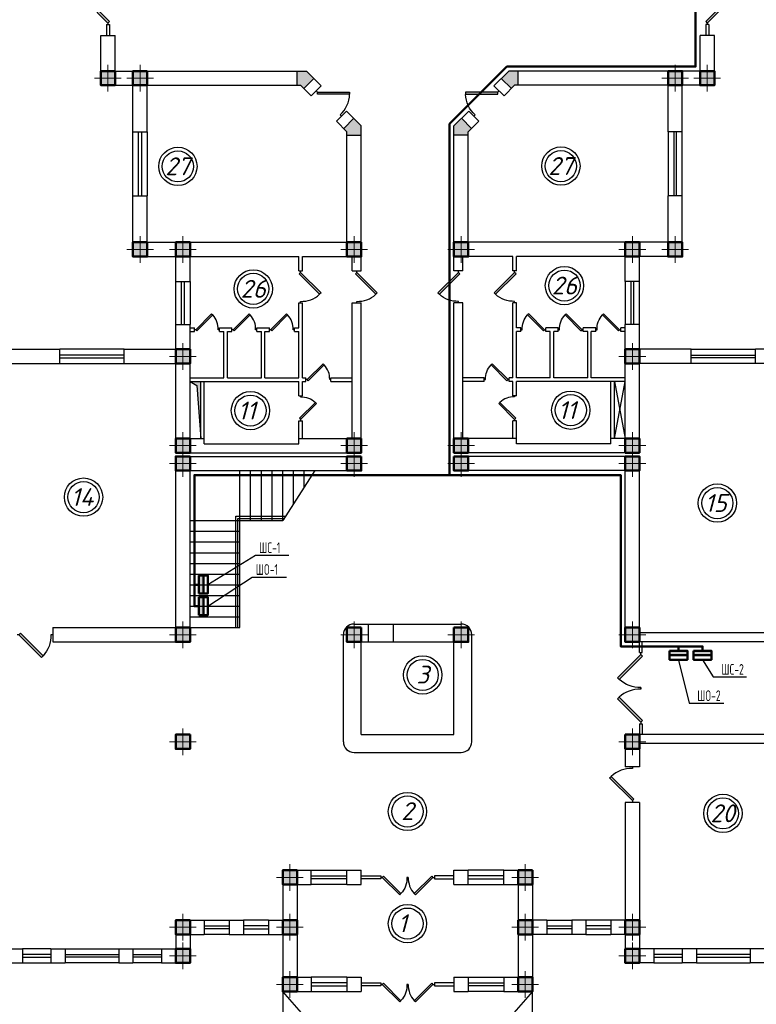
# Model space of a CAD drawing. Header units: millimetres. Extents: x 473009 to 2502882, y 456217 to 1153743.
# Tile 34 of 124: x 1328576 to 1349226, y 473270 to 500867. Entities that reach past the tile are written whole.
import ezdxf
from ezdxf import colors
from ezdxf.entities.mleader import LeaderData, LeaderLine
from ezdxf.math import Vec2, Vec3

# ---------------------------------------------------------------- set-up
doc = ezdxf.new("R2010")
doc.units = ezdxf.units.MM
doc.layers.add('kolonn', color=7, linetype='Continuous')
doc.layers.add('ТС ГММ', color=7, linetype='Continuous')
doc.layers.add('ЭО', color=2, linetype='Continuous', lineweight=40)
doc.styles.add('SPDS', font='spds.shx', dxfattribs={"width": 0.8, "height": 250})
doc.styles.add('SPDS1', font='spds.shx', dxfattribs={"width": 0.8})
doc.styles.get("Standard").update_dxf_attribs({"font": 'isocpeui.ttf'})

# ---------------------------------------------------------------- blocks, each defined once
blk = doc.blocks.new('jfgjhsdf')
blk.add_hatch(color=1).paths.add_polyline_path([(-593, 731), (-637, 687), (0, 50), (44, 94)])
at = {"color": 1}
for p, q in [((0, 1000), (0, 950)), ((0, 50), (0, 0))]:
    blk.add_line(p, q, dxfattribs=at)
blk.add_lwpolyline([(0, 50), (-637, 687), (-593, 731), (44, 94), (0, 50)], dxfattribs=at)
blk.add_arc((-33, 130), 821, 87.662, 132.9147, dxfattribs=at)
blk = doc.blocks.new('ghsdd')
at = {"ltscale": 50}
h = blk.add_hatch(color=256, dxfattribs=at)
h.paths.add_polyline_path([(0, 200), (-200, 200), (-200, 0), (0, 0)])
h.paths.add_polyline_path([(200, 0), (200, 200), (0, 200), (0, 0)])
h.paths.add_polyline_path([(0, 0), (-200, 0), (-200, -200), (0, -200)])
h.paths.add_polyline_path([(0, 0), (0, -200), (200, -200), (200, 0)])
at = {"lineweight": 0}
for p, q in [((0, -374), (0, 374)), ((-374, 0), (374, 0))]:
    blk.add_line(p, q, dxfattribs=at)
at = {"lineweight": 50, "ltscale": 50}
blk.add_lwpolyline([(200, 200), (200, -200), (-200, -200), (-200, 200), (200, 200)], dxfattribs=at)
blk = doc.blocks.new('_None')

msp = doc.modelspace()

# ---------------------------------------------------------------- hatches: boundary and pattern name
msp.add_hatch(color=256).paths.add_polyline_path([(1333650.8, 490728.2), (1333350.8, 490728.2), (1333543.3, 490618.6), (1333650.8, 489128.2)])
at = {"lineweight": 50}
h = msp.add_hatch(color=1, dxfattribs=at)
h.dxf.hatch_style = 1
h.paths.add_polyline_path([(1333725.8, 484788.1), (1333600.8, 484788.1), (1333600.8, 485146.6), (1333725.8, 485146.6)])
h.paths.add_polyline_path([(1333725.8, 485146.6), (1333600.8, 485146.6), (1333600.8, 485288.1), (1333725.8, 485288.1)])
h = msp.add_hatch(color=1, dxfattribs=at)
h.dxf.hatch_style = 1
h.paths.add_polyline_path([(1333725.8, 484178.2), (1333600.8, 484178.2), (1333600.8, 484536.7), (1333725.8, 484536.7)])
h.paths.add_polyline_path([(1333725.8, 484536.7), (1333600.8, 484536.7), (1333600.8, 484678.2), (1333725.8, 484678.2)])
h = msp.add_hatch(color=1, dxfattribs=at)
h.dxf.hatch_style = 1
h.paths.add_polyline_path([(1346795.5, 483053.2), (1346795.5, 483178.2), (1347154, 483178.2), (1347154, 483053.2)])
h.paths.add_polyline_path([(1347154, 483053.2), (1347154, 483178.2), (1347295.5, 483178.2), (1347295.5, 483053.2)])
h = msp.add_hatch(color=1, dxfattribs=at)
h.dxf.hatch_style = 1
h.paths.add_polyline_path([(1347468.6, 483053.2), (1347468.6, 483178.2), (1347827.1, 483178.2), (1347827.1, 483053.2)])
h.paths.add_polyline_path([(1347827.1, 483053.2), (1347827.1, 483178.2), (1347968.6, 483178.2), (1347968.6, 483053.2)])
at = {"layer": 'kolonn'}
h = msp.add_hatch(color=256, dxfattribs=at)
h.paths.add_polyline_path([(1337750.8, 505628.2), (1337750.8, 505528.2), (1337659.3, 505436.8), (1337942.2, 505153.9), (1338150.8, 505362.5), (1338150.8, 505628.2)])
h.paths.add_polyline_path([(1340959.3, 505153.9), (1341242.2, 505436.8), (1341150.8, 505528.2), (1341150.8, 505628.2), (1340750.8, 505628.2), (1340750.8, 505362.5)])
h.paths.add_polyline_path([(1342550.8, 504228.2), (1342450.8, 504228.2), (1342359.3, 504319.6), (1342076.5, 504036.8), (1342285.1, 503828.2), (1342550.8, 503828.2)])
h.paths.add_polyline_path([(1342550.8, 499428.2), (1342285.1, 499428.2), (1342076.5, 499219.6), (1342359.3, 498936.8), (1342450.8, 499028.2), (1342550.8, 499028.2)])
h.paths.add_polyline_path([(1341150.8, 497628.2), (1341150.8, 497728.2), (1341242.2, 497819.6), (1340959.3, 498102.5), (1340750.8, 497893.9), (1340750.8, 497628.2)])
h.paths.add_polyline_path([(1337659.3, 497819.6), (1337750.8, 497728.2), (1337750.8, 497628.2), (1338150.8, 497628.2), (1338150.8, 497893.9), (1337942.2, 498102.5)])
h.paths.add_polyline_path([(1336350.8, 499028.2), (1336450.8, 499028.2), (1336542.2, 498936.8), (1336825, 499219.6), (1336616.4, 499428.2), (1336350.8, 499428.2)])
h.paths.add_polyline_path([(1336542.2, 504319.6), (1336450.8, 504228.2), (1336350.8, 504228.2), (1336350.8, 503828.2), (1336616.4, 503828.2), (1336825, 504036.8)])

# ---------------------------------------------------------------- linework, layer by layer
at = {"color": 1}
for p, q in [((1331010.8, 500728.2), (1331010.8, 500428.2)), ((1331010.8, 500728.2), (1331090.8, 500728.2)), ((1331090.8, 500728.2), (1331090.8, 500428.2)), ((1347810.8, 500728.2), (1347810.8, 500428.2)), ((1347890.8, 500728.2), (1347810.8, 500728.2)), ((1347890.8, 500728.2), (1347890.8, 500428.2)), ((1331750.8, 495928.2), (1331750.8, 497728.2)), ((1331910.8, 495928.2), (1331910.8, 497728.2)), ((1331990.8, 497728.2), (1331990.8, 495928.2)), ((1332150.8, 497728.2), (1332150.8, 495928.2)), ((1346750.8, 497728.2), (1346750.8, 495928.2)), ((1346910.8, 497728.2), (1346910.8, 495928.2)), ((1346990.8, 495928.2), (1346990.8, 497728.2)), ((1347150.8, 495928.2), (1347150.8, 497728.2)), ((1332950.8, 492328.2), (1332950.8, 493528.2)), ((1333110.8, 492328.2), (1333110.8, 493528.2)), ((1333190.8, 493528.2), (1333190.8, 492328.2)), ((1333350.8, 493528.2), (1333350.8, 492328.2)), ((1345550.8, 493528.2), (1345550.8, 492328.2)), ((1345710.8, 493528.2), (1345710.8, 492328.2)), ((1345790.8, 492328.2), (1345790.8, 493528.2)), ((1345950.8, 492328.2), (1345950.8, 493528.2)), ((1331500.8, 491628.2), (1329700.8, 491628.2)), ((1347400.8, 491628.2), (1349200.8, 491628.2)), ((1331500.8, 491468.2), (1329700.8, 491468.2)), ((1329700.8, 491388.2), (1331500.8, 491388.2)), ((1347400.8, 491468.2), (1349200.8, 491468.2)), ((1349200.8, 491388.2), (1347400.8, 491388.2)), ((1329700.8, 491228.2), (1331500.8, 491228.2)), ((1349200.8, 491228.2), (1347400.8, 491228.2)), ((1334630.8, 483828.2), (1334630.8, 486948.2)), ((1334630.8, 486948.2), (1336027.9, 486948.2)), ((1334690.8, 483828.2), (1334690.8, 486888.2)), ((1334690.8, 486888.2), (1335989.3, 486888.2)), ((1345950.8, 483128.2), (1345950.8, 483428.2)), ((1346030.8, 483128.2), (1346030.8, 483428.2)), ((1345950.8, 483128.2), (1346030.8, 483128.2)), ((1345950.8, 481128.2), (1345950.8, 480828.2)), ((1345950.8, 481128.2), (1346030.8, 481128.2)), ((1346030.8, 481128.2), (1346030.8, 480828.2)), ((1336750.8, 477028.2), (1337750.8, 477028.2)), ((1342150.8, 477028.2), (1341150.8, 477028.2)), ((1336750.8, 476868.2), (1337750.8, 476868.2)), ((1337750.8, 476788.2), (1336750.8, 476788.2)), ((1337750.8, 476628.2), (1336750.8, 476628.2)), ((1338150.8, 476868.2), (1338700.8, 476868.2)), ((1338700.8, 476788.2), (1338150.8, 476788.2)), ((1338700.8, 476868.2), (1338700.8, 476788.2)), ((1340750.8, 476868.2), (1340200.8, 476868.2)), ((1340200.8, 476868.2), (1340200.8, 476788.2)), ((1340200.8, 476788.2), (1340750.8, 476788.2)), ((1342150.8, 476868.2), (1341150.8, 476868.2)), ((1341150.8, 476788.2), (1342150.8, 476788.2)), ((1341150.8, 476628.2), (1342150.8, 476628.2)), ((1333750.8, 475628.2), (1334450.8, 475628.2)), ((1335550.8, 475628.2), (1334850.8, 475628.2)), ((1343350.8, 475628.2), (1344050.8, 475628.2)), ((1345150.8, 475628.2), (1344450.8, 475628.2)), ((1333750.8, 475468.2), (1334450.8, 475468.2)), ((1334450.8, 475388.2), (1333750.8, 475388.2)), ((1334450.8, 475228.2), (1333750.8, 475228.2)), ((1335550.8, 475468.2), (1334850.8, 475468.2)), ((1334850.8, 475388.2), (1335550.8, 475388.2)), ((1334850.8, 475228.2), (1335550.8, 475228.2)), ((1343350.8, 475468.2), (1344050.8, 475468.2)), ((1344050.8, 475388.2), (1343350.8, 475388.2)), ((1344050.8, 475228.2), (1343350.8, 475228.2)), ((1345150.8, 475468.2), (1344450.8, 475468.2)), ((1344450.8, 475388.2), (1345150.8, 475388.2)), ((1344450.8, 475228.2), (1345150.8, 475228.2)), ((1329450.8, 474828.2), (1328650.8, 474828.2)), ((1329850.8, 474828.2), (1331350.8, 474828.2)), ((1331750.8, 474828.2), (1332550.8, 474828.2)), ((1347150.8, 474828.2), (1346350.8, 474828.2)), ((1349050.8, 474828.2), (1347550.8, 474828.2)), ((1329450.8, 474668.2), (1328650.8, 474668.2)), ((1328650.8, 474588.2), (1329450.8, 474588.2)), ((1328650.8, 474428.2), (1329450.8, 474428.2)), ((1329850.8, 474668.2), (1331350.8, 474668.2)), ((1331350.8, 474588.2), (1329850.8, 474588.2)), ((1331350.8, 474428.2), (1329850.8, 474428.2)), ((1331750.8, 474668.2), (1332550.8, 474668.2)), ((1332550.8, 474588.2), (1331750.8, 474588.2)), ((1332550.8, 474428.2), (1331750.8, 474428.2)), ((1347150.8, 474668.2), (1346350.8, 474668.2)), ((1346350.8, 474588.2), (1347150.8, 474588.2)), ((1346350.8, 474428.2), (1347150.8, 474428.2)), ((1349050.8, 474668.2), (1347550.8, 474668.2)), ((1347550.8, 474588.2), (1349050.8, 474588.2)), ((1347550.8, 474428.2), (1349050.8, 474428.2)), ((1337750.8, 474028.2), (1336750.8, 474028.2)), ((1337750.8, 473868.2), (1336750.8, 473868.2)), ((1338150.8, 473868.2), (1338700.8, 473868.2)), ((1338700.8, 473868.2), (1338700.8, 473788.2)), ((1340750.8, 473868.2), (1340200.8, 473868.2)), ((1340200.8, 473868.2), (1340200.8, 473788.2)), ((1341150.8, 474028.2), (1342150.8, 474028.2)), ((1341150.8, 473868.2), (1342150.8, 473868.2)), ((1336750.8, 473788.2), (1337750.8, 473788.2)), ((1336750.8, 473628.2), (1337750.8, 473628.2)), ((1338700.8, 473788.2), (1338150.8, 473788.2)), ((1340200.8, 473788.2), (1340750.8, 473788.2)), ((1342150.8, 473788.2), (1341150.8, 473788.2)), ((1342150.8, 473628.2), (1341150.8, 473628.2))]:
    msp.add_line(p, q, dxfattribs=at)
at = {"lineweight": 30}
for p, q in [((1330850.8, 499028.2), (1330850.8, 500428.2)), ((1330850.8, 500428.2), (1331250.8, 500428.2)), ((1331250.8, 499428.2), (1331250.8, 500428.2)), ((1348050.8, 500428.2), (1347650.8, 500428.2)), ((1347650.8, 499428.2), (1347650.8, 500428.2)), ((1348050.8, 499028.2), (1348050.8, 500428.2)), ((1331250.8, 499428.2), (1336616.4, 499428.2)), ((1336350.8, 499028.2), (1336350.8, 499428.2)), ((1336616.4, 499428.2), (1337030, 499014.6)), ((1342285.1, 499428.2), (1341871.5, 499014.6)), ((1347650.8, 499428.2), (1342285.1, 499428.2)), ((1342550.8, 499028.2), (1342550.8, 499428.2)), ((1330850.8, 499028.2), (1331750.8, 499028.2)), ((1331750.8, 497728.2), (1331750.8, 499028.2)), ((1332150.8, 497728.2), (1332150.8, 499028.2)), ((1332150.8, 499028.2), (1336450.8, 499028.2)), ((1336450.8, 499028.2), (1336747.2, 498731.7)), ((1336542.2, 498936.8), (1336825, 499219.6)), ((1336747.2, 498731.7), (1337030, 499014.6)), ((1342154.3, 498731.7), (1341871.5, 499014.6)), ((1342359.3, 498936.8), (1342076.5, 499219.6)), ((1342450.8, 499028.2), (1342154.3, 498731.7)), ((1346750.8, 499028.2), (1342450.8, 499028.2)), ((1346750.8, 497728.2), (1346750.8, 499028.2)), ((1347150.8, 497728.2), (1347150.8, 499028.2)), ((1348050.8, 499028.2), (1347150.8, 499028.2)), ((1337454.3, 498024.6), (1337737.2, 498307.5)), ((1337737.2, 498307.5), (1338150.8, 497893.9)), ((1341164.4, 498307.5), (1340750.8, 497893.9)), ((1341447.2, 498024.6), (1341164.4, 498307.5)), ((1337454.3, 498024.6), (1337750.8, 497728.2)), ((1337659.3, 497819.6), (1337942.2, 498102.5)), ((1338150.8, 493828.2), (1338150.8, 497893.9)), ((1340750.8, 493828.2), (1340750.8, 497893.9)), ((1341242.2, 497819.6), (1340959.3, 498102.5)), ((1341447.2, 498024.6), (1341150.8, 497728.2)), ((1331750.8, 497728.2), (1332150.8, 497728.2)), ((1337750.8, 494628.2), (1337750.8, 497728.2)), ((1337750.8, 497628.2), (1338150.8, 497628.2)), ((1341150.8, 497628.2), (1340750.8, 497628.2)), ((1341150.8, 494628.2), (1341150.8, 497728.2)), ((1347150.8, 497728.2), (1346750.8, 497728.2)), ((1331750.8, 494228.2), (1331750.8, 495928.2)), ((1331750.8, 495928.2), (1332150.8, 495928.2)), ((1332150.8, 494628.2), (1332150.8, 495928.2)), ((1347150.8, 495928.2), (1346750.8, 495928.2)), ((1346750.8, 494628.2), (1346750.8, 495928.2)), ((1347150.8, 494228.2), (1347150.8, 495928.2)), ((1332150.8, 494628.2), (1337750.8, 494628.2)), ((1346750.8, 494628.2), (1341150.8, 494628.2)), ((1331750.8, 494228.2), (1332950.8, 494228.2)), ((1332950.8, 493528.2), (1332950.8, 494228.2)), ((1333350.8, 493528.2), (1333350.8, 494228.2)), ((1333350.8, 494228.2), (1336400.8, 494228.2)), ((1336400.8, 493828.2), (1336400.8, 494228.2)), ((1336500.8, 493828.2), (1336500.8, 494228.2)), ((1336500.8, 494228.2), (1337900.8, 494228.2)), ((1337900.8, 493828.2), (1337900.8, 494228.2)), ((1342400.8, 494228.2), (1341000.8, 494228.2)), ((1341000.8, 493828.2), (1341000.8, 494228.2)), ((1342400.8, 493828.2), (1342400.8, 494228.2)), ((1345550.8, 494228.2), (1342500.8, 494228.2)), ((1342500.8, 493828.2), (1342500.8, 494228.2)), ((1345550.8, 493528.2), (1345550.8, 494228.2)), ((1347150.8, 494228.2), (1345950.8, 494228.2)), ((1345950.8, 493528.2), (1345950.8, 494228.2)), ((1336400.8, 493828.2), (1336500.8, 493828.2)), ((1337900.8, 493828.2), (1338150.8, 493828.2)), ((1341000.8, 493828.2), (1340750.8, 493828.2)), ((1342500.8, 493828.2), (1342400.8, 493828.2)), ((1332950.8, 493528.2), (1333350.8, 493528.2)), ((1345950.8, 493528.2), (1345550.8, 493528.2)), ((1336400.8, 492928.2), (1336500.8, 492928.2)), ((1336400.8, 492228.2), (1336400.8, 492928.2)), ((1336500.8, 490828.2), (1336500.8, 492928.2)), ((1337900.8, 489128.2), (1337900.8, 492928.2)), ((1337900.8, 492928.2), (1338150.8, 492928.2)), ((1338150.8, 488728.2), (1338150.8, 492928.2)), ((1341000.8, 492928.2), (1340750.8, 492928.2)), ((1340750.8, 488728.2), (1340750.8, 492928.2)), ((1341000.8, 489128.2), (1341000.8, 492928.2)), ((1342400.8, 490828.2), (1342400.8, 492928.2)), ((1342500.8, 492928.2), (1342400.8, 492928.2)), ((1342500.8, 492228.2), (1342500.8, 492928.2)), ((1332950.8, 491628.2), (1332950.8, 492328.2)), ((1332950.8, 492328.2), (1333350.8, 492328.2)), ((1333350.8, 489128.2), (1333350.8, 492328.2)), ((1333350.8, 492228.2), (1333475.8, 492228.2)), ((1333350.8, 492128.2), (1333475.8, 492128.2)), ((1333475.8, 492128.2), (1333475.8, 492228.2)), ((1334175.8, 492128.2), (1334175.8, 492228.2)), ((1334175.8, 492228.2), (1334525.8, 492228.2)), ((1334175.8, 492128.2), (1334300.8, 492128.2)), ((1334300.8, 490828.2), (1334300.8, 492128.2)), ((1334400.8, 490828.2), (1334400.8, 492128.2)), ((1334400.8, 492128.2), (1334525.8, 492128.2)), ((1334525.8, 492128.2), (1334525.8, 492228.2)), ((1335225.8, 492128.2), (1335225.8, 492228.2)), ((1335225.8, 492228.2), (1335575.8, 492228.2)), ((1335225.8, 492128.2), (1335350.8, 492128.2)), ((1335350.8, 490828.2), (1335350.8, 492128.2)), ((1335450.8, 490828.2), (1335450.8, 492128.2)), ((1335450.8, 492128.2), (1335575.8, 492128.2)), ((1335575.8, 492128.2), (1335575.8, 492228.2)), ((1336275.8, 492128.2), (1336275.8, 492228.2)), ((1336275.8, 492228.2), (1336400.8, 492228.2)), ((1336275.8, 492128.2), (1336400.8, 492128.2)), ((1336400.8, 490828.2), (1336400.8, 492128.2)), ((1342625.8, 492228.2), (1342500.8, 492228.2)), ((1342625.8, 492128.2), (1342500.8, 492128.2)), ((1342500.8, 490828.2), (1342500.8, 492128.2)), ((1342625.8, 492128.2), (1342625.8, 492228.2)), ((1343325.8, 492128.2), (1343325.8, 492228.2)), ((1343675.8, 492228.2), (1343325.8, 492228.2)), ((1343450.8, 492128.2), (1343325.8, 492128.2)), ((1343450.8, 490828.2), (1343450.8, 492128.2)), ((1343675.8, 492128.2), (1343550.8, 492128.2)), ((1343550.8, 490828.2), (1343550.8, 492128.2)), ((1343675.8, 492128.2), (1343675.8, 492228.2)), ((1344725.8, 492228.2), (1344375.8, 492228.2)), ((1344375.8, 492128.2), (1344375.8, 492228.2)), ((1344500.8, 492128.2), (1344375.8, 492128.2)), ((1344500.8, 490828.2), (1344500.8, 492128.2)), ((1344725.8, 492128.2), (1344600.8, 492128.2)), ((1344600.8, 490828.2), (1344600.8, 492128.2)), ((1344725.8, 492128.2), (1344725.8, 492228.2)), ((1345425.8, 492128.2), (1345425.8, 492228.2)), ((1345550.8, 492228.2), (1345425.8, 492228.2)), ((1345550.8, 492128.2), (1345425.8, 492128.2)), ((1345550.8, 489128.2), (1345550.8, 492328.2)), ((1345950.8, 492328.2), (1345550.8, 492328.2)), ((1345950.8, 491628.2), (1345950.8, 492328.2)), ((1327850.8, 491628.2), (1329700.8, 491628.2)), ((1329700.8, 491228.2), (1329700.8, 491628.2)), ((1331500.8, 491228.2), (1331500.8, 491628.2)), ((1331500.8, 491628.2), (1332950.8, 491628.2)), ((1347400.8, 491628.2), (1345950.8, 491628.2)), ((1347400.8, 491228.2), (1347400.8, 491628.2)), ((1349200.8, 491228.2), (1349200.8, 491628.2)), ((1351050.8, 491628.2), (1349200.8, 491628.2)), ((1328250.8, 491228.2), (1329700.8, 491228.2)), ((1331500.8, 491228.2), (1332950.8, 491228.2)), ((1332950.8, 488728.2), (1332950.8, 491228.2)), ((1345950.8, 488728.2), (1345950.8, 491228.2)), ((1347400.8, 491228.2), (1345950.8, 491228.2)), ((1350650.8, 491228.2), (1349200.8, 491228.2)), ((1333350.8, 490828.2), (1334300.8, 490828.2)), ((1333350.8, 490728.2), (1336400.8, 490728.2)), ((1333650.8, 489128.2), (1333650.8, 490728.2)), ((1333750.8, 488978.2), (1333750.8, 490728.2)), ((1334400.8, 490828.2), (1335350.8, 490828.2)), ((1335450.8, 490828.2), (1336400.8, 490828.2)), ((1336400.8, 490328.2), (1336400.8, 490728.2)), ((1336500.8, 490828.2), (1336600.8, 490828.2)), ((1336500.8, 490728.2), (1336600.8, 490728.2)), ((1336500.8, 490328.2), (1336500.8, 490728.2)), ((1336600.8, 490728.2), (1336600.8, 490828.2)), ((1337300.8, 490728.2), (1337300.8, 490828.2)), ((1337300.8, 490828.2), (1337900.8, 490828.2)), ((1337300.8, 490728.2), (1337900.8, 490728.2)), ((1341600.8, 490828.2), (1341000.8, 490828.2)), ((1341600.8, 490728.2), (1341000.8, 490728.2)), ((1341600.8, 490728.2), (1341600.8, 490828.2)), ((1342300.8, 490728.2), (1342300.8, 490828.2)), ((1342400.8, 490828.2), (1342300.8, 490828.2)), ((1342400.8, 490728.2), (1342300.8, 490728.2)), ((1342400.8, 490328.2), (1342400.8, 490728.2)), ((1343450.8, 490828.2), (1342500.8, 490828.2)), ((1345550.8, 490728.2), (1342500.8, 490728.2)), ((1342500.8, 490328.2), (1342500.8, 490728.2)), ((1344500.8, 490828.2), (1343550.8, 490828.2)), ((1345550.8, 490828.2), (1344600.8, 490828.2)), ((1345150.8, 488978.2), (1345150.8, 490728.2)), ((1345250.8, 489128.2), (1345550.8, 490728.2)), ((1345250.8, 490728.2), (1345550.8, 489128.2)), ((1345250.8, 489128.2), (1345250.8, 490728.2)), ((1336400.8, 490328.2), (1336500.8, 490328.2)), ((1342500.8, 490328.2), (1342400.8, 490328.2)), ((1336400.8, 488978.2), (1336400.8, 489628.2)), ((1336400.8, 489628.2), (1336500.8, 489628.2)), ((1336500.8, 489128.2), (1336500.8, 489628.2)), ((1342500.8, 489628.2), (1342400.8, 489628.2)), ((1342400.8, 489128.2), (1342400.8, 489628.2)), ((1342500.8, 488978.2), (1342500.8, 489628.2)), ((1333350.8, 489128.2), (1333750.8, 489128.2)), ((1336400.8, 489128.2), (1337900.8, 489128.2)), ((1342500.8, 489128.2), (1341000.8, 489128.2)), ((1345550.8, 489128.2), (1345150.8, 489128.2)), ((1333750.8, 488978.2), (1336400.8, 488978.2)), ((1345150.8, 488978.2), (1342500.8, 488978.2)), ((1332950.8, 488728.2), (1338150.8, 488728.2)), ((1332950.8, 483828.2), (1332950.8, 488628.2)), ((1332950.8, 488628.2), (1338150.8, 488628.2)), ((1338150.8, 488228.2), (1338150.8, 488628.2)), ((1345950.8, 488728.2), (1340750.8, 488728.2)), ((1345950.8, 488628.2), (1340750.8, 488628.2)), ((1340750.8, 488228.2), (1340750.8, 488628.2)), ((1345950.8, 483678.2), (1345950.8, 488628.2)), ((1333350.8, 483428.2), (1333350.8, 488228.2)), ((1333350.8, 488228.2), (1338150.8, 488228.2)), ((1345550.8, 488228.2), (1340750.8, 488228.2)), ((1345550.8, 483428.2), (1345550.8, 488228.2)), ((1329500.8, 483828.2), (1329500.8, 483428.2)), ((1329500.8, 483828.2), (1332950.8, 483828.2)), ((1350650.8, 483678.2), (1345950.8, 483678.2)), ((1329500.8, 483428.2), (1333350.8, 483428.2)), ((1352400.8, 483428.2), (1345550.8, 483428.2)), ((1351450.8, 480828.2), (1345550.8, 480828.2)), ((1345550.8, 480828.2), (1345550.8, 479928.2)), ((1345950.8, 480578.2), (1345950.8, 479928.2)), ((1350650.8, 480578.2), (1345950.8, 480578.2)), ((1345950.8, 479928.2), (1345550.8, 479928.2)), ((1345950.8, 478928.2), (1345550.8, 478928.2)), ((1345550.8, 478928.2), (1345550.8, 475628.2)), ((1345950.8, 478928.2), (1345950.8, 474828.2)), ((1335950.8, 477028.2), (1335950.8, 475628.2)), ((1335950.8, 477028.2), (1336750.8, 477028.2)), ((1336750.8, 476628.2), (1336750.8, 477028.2)), ((1337750.8, 476628.2), (1337750.8, 477028.2)), ((1337750.8, 477028.2), (1338150.8, 477028.2)), ((1338150.8, 476628.2), (1338150.8, 477028.2)), ((1340750.8, 476628.2), (1340750.8, 477028.2)), ((1340750.8, 477028.2), (1341150.8, 477028.2)), ((1341150.8, 476628.2), (1341150.8, 477028.2)), ((1342150.8, 476628.2), (1342150.8, 477028.2)), ((1342150.8, 477028.2), (1342950.8, 477028.2)), ((1342950.8, 477028.2), (1342950.8, 475628.2)), ((1336350.8, 476628.2), (1336350.8, 474028.2)), ((1336350.8, 476628.2), (1336750.8, 476628.2)), ((1337750.8, 476628.2), (1338150.8, 476628.2)), ((1340750.8, 476628.2), (1341150.8, 476628.2)), ((1342150.8, 476628.2), (1342550.8, 476628.2)), ((1342550.8, 476628.2), (1342550.8, 474028.2)), ((1332950.8, 475628.2), (1332950.8, 474828.2)), ((1332950.8, 475628.2), (1333750.8, 475628.2)), ((1333750.8, 475628.2), (1333750.8, 475228.2)), ((1334450.8, 475628.2), (1334450.8, 475228.2)), ((1334450.8, 475628.2), (1334850.8, 475628.2)), ((1334850.8, 475628.2), (1334850.8, 475228.2)), ((1335550.8, 475628.2), (1335550.8, 475228.2)), ((1335550.8, 475628.2), (1335950.8, 475628.2)), ((1343350.8, 475628.2), (1342950.8, 475628.2)), ((1343350.8, 475628.2), (1343350.8, 475228.2)), ((1344450.8, 475628.2), (1344050.8, 475628.2)), ((1344050.8, 475628.2), (1344050.8, 475228.2)), ((1344450.8, 475628.2), (1344450.8, 475228.2)), ((1345150.8, 475628.2), (1345150.8, 475228.2)), ((1345550.8, 475628.2), (1345150.8, 475628.2)), ((1333350.8, 475228.2), (1333750.8, 475228.2)), ((1333350.8, 475228.2), (1333350.8, 474428.2)), ((1334450.8, 475228.2), (1334850.8, 475228.2)), ((1335550.8, 475228.2), (1335950.8, 475228.2)), ((1335950.8, 475228.2), (1335950.8, 473628.2)), ((1343350.8, 475228.2), (1342950.8, 475228.2)), ((1342950.8, 475228.2), (1342950.8, 473628.2)), ((1344450.8, 475228.2), (1344050.8, 475228.2)), ((1345550.8, 475228.2), (1345150.8, 475228.2)), ((1345550.8, 475228.2), (1345550.8, 474428.2)), ((1328250.8, 474828.2), (1328650.8, 474828.2)), ((1328650.8, 474828.2), (1328650.8, 474428.2)), ((1329450.8, 474828.2), (1329450.8, 474428.2)), ((1329450.8, 474828.2), (1329850.8, 474828.2)), ((1329850.8, 474828.2), (1329850.8, 474428.2)), ((1331350.8, 474828.2), (1331350.8, 474428.2)), ((1331350.8, 474828.2), (1331750.8, 474828.2)), ((1331750.8, 474828.2), (1331750.8, 474428.2)), ((1332550.8, 474828.2), (1332550.8, 474428.2)), ((1332550.8, 474828.2), (1332950.8, 474828.2)), ((1346350.8, 474828.2), (1345950.8, 474828.2)), ((1346350.8, 474828.2), (1346350.8, 474428.2)), ((1347550.8, 474828.2), (1347150.8, 474828.2)), ((1347150.8, 474828.2), (1347150.8, 474428.2)), ((1347550.8, 474828.2), (1347550.8, 474428.2)), ((1349450.8, 474828.2), (1349050.8, 474828.2)), ((1349050.8, 474828.2), (1349050.8, 474428.2)), ((1327850.8, 474428.2), (1328650.8, 474428.2)), ((1329450.8, 474428.2), (1329850.8, 474428.2)), ((1331350.8, 474428.2), (1331750.8, 474428.2)), ((1332550.8, 474428.2), (1333350.8, 474428.2)), ((1346350.8, 474428.2), (1345550.8, 474428.2)), ((1347550.8, 474428.2), (1347150.8, 474428.2)), ((1349450.8, 474428.2), (1349050.8, 474428.2)), ((1336350.8, 474028.2), (1336750.8, 474028.2)), ((1336750.8, 474028.2), (1336750.8, 473628.2)), ((1337750.8, 474028.2), (1337750.8, 473628.2)), ((1337750.8, 474028.2), (1338150.8, 474028.2)), ((1338150.8, 474028.2), (1338150.8, 473628.2)), ((1340750.8, 474028.2), (1340750.8, 473628.2)), ((1340750.8, 474028.2), (1341150.8, 474028.2)), ((1341150.8, 474028.2), (1341150.8, 473628.2)), ((1342150.8, 474028.2), (1342150.8, 473628.2)), ((1342150.8, 474028.2), (1342550.8, 474028.2)), ((1335950.8, 473628.2), (1336750.8, 473628.2)), ((1337750.8, 473628.2), (1338150.8, 473628.2)), ((1340750.8, 473628.2), (1341150.8, 473628.2)), ((1342150.8, 473628.2), (1342950.8, 473628.2))]:
    msp.add_line(p, q, dxfattribs=at)
for p, q in [((1334750.8, 483828.2), (1334750.8, 488228.2)), ((1335050.8, 486828.2), (1335050.8, 488228.2)), ((1335350.8, 486828.2), (1335350.8, 488228.2)), ((1335650.8, 486828.2), (1335650.8, 488228.2)), ((1335950.8, 486828.2), (1335950.8, 488228.2)), ((1336850.8, 488228.2), (1335950.8, 486828.2)), ((1336250.8, 487294.9), (1336250.8, 488228.2)), ((1336550.8, 487761.5), (1336550.8, 488228.2)), ((1333350.8, 486828.2), (1335950.8, 486828.2)), ((1333350.8, 486528.2), (1334750.8, 486528.2)), ((1333350.8, 486228.2), (1334750.8, 486228.2)), ((1333350.8, 485928.2), (1334750.8, 485928.2)), ((1333350.8, 485628.2), (1334750.8, 485628.2)), ((1333350.8, 485328.2), (1334750.8, 485328.2)), ((1333350.8, 485028.2), (1334750.8, 485028.2)), ((1333350.8, 484728.2), (1334750.8, 484728.2)), ((1333350.8, 484428.2), (1334750.8, 484428.2)), ((1333350.8, 484128.2), (1334750.8, 484128.2)), ((1333350.8, 483828.2), (1334750.8, 483828.2))]:
    msp.add_line(p, q)
at = {"color": 6}
for p, q in [((1337950.8, 483928.2), (1340950.8, 483928.2)), ((1338350.8, 483428.2), (1338350.8, 483928.2)), ((1339050.8, 483428.2), (1339050.8, 483928.2)), ((1337650.8, 480628.2), (1337650.8, 483628.2)), ((1341250.8, 480628.2), (1341250.8, 483628.2)), ((1338150.8, 480828.2), (1338150.8, 483428.2)), ((1338150.8, 483428.2), (1340750.8, 483428.2)), ((1340750.8, 480828.2), (1340750.8, 483428.2)), ((1338150.8, 480828.2), (1340750.8, 480828.2)), ((1337950.8, 480328.2), (1340950.8, 480328.2))]:
    msp.add_line(p, q, dxfattribs=at)
at = {"color": 1, "lineweight": 50}
for points in [[(1340625.8, 488103.2), (1340625.8, 497945.7), (1342233.3, 499553.2), (1347525.8, 499553.2), (1347525.8, 503703.2), (1345820.7, 503703.2)], [(1333475.8, 485028.2), (1333475.8, 488103.2), (1338150.8, 488103.2), (1340750.8, 488103.2)], [(1347718.6, 483178.2), (1347718.6, 483303.2), (1345425.8, 483303.2), (1345425.8, 488103.2), (1340750.8, 488103.2)], [(1333725.8, 485288.1), (1333725.8, 484788.1)], [(1333475.8, 485028.2), (1333600.8, 485028.2)], [(1333475.8, 485028.2), (1333475.8, 484428.2), (1333600.8, 484428.2)], [(1333725.8, 484678.2), (1333725.8, 484178.2)], [(1347045.5, 483178.2), (1347045.5, 483303.2)], [(1347295.5, 483053.2), (1346795.5, 483053.2)], [(1347968.6, 483053.2), (1347468.6, 483053.2)]]:
    msp.add_lwpolyline(points, dxfattribs=at)
msp.add_lwpolyline([(1333350.8, 490728.2), (1333543.3, 490618.6), (1333650.8, 489128.2)])
at = {"color": 1}
for points in [[(1335950.8, 473628.2), (1335950.8, 465628.2), (1342950.8, 465628.2), (1342950.8, 473628.2), (1335950.8, 465628.2)], [(1342950.8, 465628.2), (1335950.8, 473628.2)]]:
    msp.add_lwpolyline(points, dxfattribs=at)
for centre, radius in [((1343747.6, 496764), 537), ((1333010.6, 496756), 537), ((1333010.6, 496756), 437), ((1343747.6, 496764), 437), ((1335123.3, 493321.8), 537), ((1335123.3, 493321.8), 437), ((1343847.2, 493413.8), 537), ((1343847.2, 493413.8), 437), ((1335045.9, 489910.2), 537), ((1344024.8, 489922.5), 537), ((1335045.9, 489910.2), 437), ((1344024.8, 489922.5), 437), ((1330365.6, 487485.2), 537), ((1330365.6, 487485.2), 437), ((1348135.2, 487318.2), 537), ((1348135.2, 487318.2), 437), ((1339874.1, 482501.1), 537), ((1339874.1, 482501.1), 437), ((1339447.1, 478674.3), 537), ((1339447.1, 478674.3), 437), ((1348291.1, 478622), 537), ((1348291.1, 478622), 437), ((1339447.1, 475532), 537), ((1339447.1, 475532), 437)]:
    msp.add_circle(centre, radius, dxfattribs=at)
at = {"color": 6}
for centre, start, end in [((1337950.8, 483628.2), 90, 180), ((1340950.8, 483628.2), 0, 90), ((1337950.8, 480628.2), 180, 270), ((1340950.8, 480628.2), 270, 0)]:
    msp.add_arc(centre, 300, start, end, dxfattribs=at)
at = {"layer": 'ЭО', "color": 1, "lineweight": 50}
for points in [[(1333600.8, 484788.1), (1333850.8, 484788.1), (1333850.8, 485288.1), (1333600.8, 485288.1)], [(1333600.8, 484178.2), (1333850.8, 484178.2), (1333850.8, 484678.2), (1333600.8, 484678.2)], [(1346795.5, 483178.2), (1346795.5, 482928.2), (1347295.5, 482928.2), (1347295.5, 483178.2)], [(1347468.6, 483178.2), (1347468.6, 482928.2), (1347968.6, 482928.2), (1347968.6, 483178.2)]]:
    msp.add_lwpolyline(points, close=True, dxfattribs=at)

# ---------------------------------------------------------------- block references
for p, xscale, yscale, zscale in [((1331050.8, 500728.2), 0.9230769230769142, 0.9230769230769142, 0.9230769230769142), ((1347850.8, 500728.2), -0.9230769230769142, 0.9230769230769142, 0.9230769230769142), ((1336450.8, 489628.2), -0.6999999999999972, 0.6999999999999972, 0.6999999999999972), ((1342450.8, 489628.2), 0.6999999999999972, 0.6999999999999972, 0.6999999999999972), ((1345990.8, 481128.2), 1.025641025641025, 1.025641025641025, 1.025641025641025)]:
    msp.add_blockref('jfgjhsdf', p, dxfattribs=dict(xscale=xscale, yscale=yscale, zscale=zscale))
at = {"rotation": 225.0000000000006}
msp.add_blockref('jfgjhsdf', (1336888.6, 498873.2), dxfattribs=at)
at = {"xscale": -1}
for p, rotation in [((1342012.9, 498873.2), 134.9999999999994), ((1328500.8, 483628.2), 270)]:
    msp.add_blockref('jfgjhsdf', p, dxfattribs=dict(at, rotation=rotation))
for p, xscale, yscale, zscale, rotation in [((1336450.8, 493828.2), 0.8999999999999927, 0.8999999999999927, 0.8999999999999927, 180), ((1338025.8, 493828.2), 0.8999999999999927, 0.8999999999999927, 0.8999999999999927, 180), ((1340875.8, 493828.2), -0.8999999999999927, 0.8999999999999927, 0.8999999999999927, 180), ((1342450.8, 493828.2), -0.8999999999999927, 0.8999999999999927, 0.8999999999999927, 180), ((1333475.8, 492178.2), 0.6999999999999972, 0.6999999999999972, 0.6999999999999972, 270), ((1334525.8, 492178.2), 0.6999999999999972, 0.6999999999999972, 0.6999999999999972, 270), ((1335575.8, 492178.2), 0.6999999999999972, 0.6999999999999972, 0.6999999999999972, 270), ((1343325.8, 492178.2), -0.6999999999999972, 0.6999999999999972, 0.6999999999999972, 90), ((1344375.8, 492178.2), -0.6999999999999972, 0.6999999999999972, 0.6999999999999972, 90), ((1345425.8, 492178.2), -0.6999999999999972, 0.6999999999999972, 0.6999999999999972, 90), ((1336600.8, 490778.2), 0.6999999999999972, 0.6999999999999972, 0.6999999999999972, 270), ((1342300.8, 490778.2), -0.6999999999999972, 0.6999999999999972, 0.6999999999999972, 90), ((1345990.8, 483128.2), -1.025641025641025, 1.025641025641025, 1.025641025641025, 180), ((1338700.8, 476828.2), -0.769230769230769, 0.769230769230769, 0.769230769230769, 270), ((1340200.8, 476828.2), 0.769230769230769, 0.769230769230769, 0.769230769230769, 90), ((1338700.8, 473828.2), -0.769230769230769, 0.769230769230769, 0.769230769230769, 270), ((1340200.8, 473828.2), 0.769230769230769, 0.769230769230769, 0.769230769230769, 90)]:
    msp.add_blockref('jfgjhsdf', p, dxfattribs=dict(xscale=xscale, yscale=yscale, zscale=zscale, rotation=rotation))
msp.add_blockref('jfgjhsdf', (1345750.8, 478928.2))
at = {"layer": 'kolonn'}
for p in [(1331050.8, 499228.2), (1331950.8, 499228.2), (1331950.8, 494428.2), (1333150.8, 494428.2), (1337950.8, 494428.2), (1333150.8, 491428.2), (1333150.8, 488928.2), (1337950.8, 488928.2), (1333150.8, 488428.2), (1337950.8, 488428.2), (1333150.8, 483628.2), (1337950.8, 483628.2), (1333150.8, 480628.2), (1336150.8, 476828.2), (1342750.8, 476828.2), (1333150.8, 475428.2), (1336150.8, 475428.2), (1342750.8, 475428.2), (1333150.8, 474628.2), (1336150.8, 473828.2), (1342750.8, 473828.2)]:
    msp.add_blockref('ghsdd', p, dxfattribs=at)
at = {"layer": 'kolonn', "xscale": -1}
for p in [(1346950.8, 499228.2), (1347850.8, 499228.2), (1340950.8, 494428.2), (1345750.8, 494428.2), (1346950.8, 494428.2), (1345750.8, 491428.2), (1340950.8, 488928.2), (1345750.8, 488928.2), (1340950.8, 488428.2), (1345750.8, 488428.2), (1340950.8, 483628.2), (1345750.8, 483628.2), (1345750.8, 480628.2), (1345750.8, 475428.2), (1345750.8, 474628.2)]:
    msp.add_blockref('ghsdd', p, dxfattribs=at)

# ---------------------------------------------------------------- texts
at = {"color": 1}
for s, p in [('27', (1343395.4, 496516)), ('27', (1332658.5, 496508)), ('26', (1334771.2, 493073.8)), ('26', (1343495.1, 493165.7)), ('11', (1334693.7, 489662.2)), ('11', (1343672.6, 489674.5)), ('14', (1330013.5, 487237.1)), ('15', (1347783, 487070.2)), ('3', (1339700.1, 482261.6)), ('2', (1339273.2, 478434.8)), ('20', (1347938.9, 478374)), ('1', (1339180.7, 475292.5))]:
    msp.add_text(s, height=500, dxfattribs=at).set_placement(p)
at = {"color": 7, "ltscale": 2, "insert": (513015.9, 476034.8), "char_height": 250, "width": 17719.705, "attachment_point": 4, "line_spacing_factor": 1.44, "style": 'SPDS1'}
msp.add_mtext('\\pi7954.85267;{\\L\\C256;Общие данные\\P\\pi0;\\l    1.Настоящий проект электроосвещения и электрооборудования здания выполнен на основании следующих исходных данных разделов: АР, ОВ, ОС, ТХ. \\PВРУ-1- Ру =116,2кВт; \\P             Рр =98,7кВт.\\P    2.Проектом предусмотрено рабочее (общее, местное) ремонтное и аварийное освещение.\\P    3.Общее рабочее освещение предусматривается стационарными светодиодными светильниками. Выбор типа светильников производился в соответствии с назначением помещений, характеристикой среды и требованиями архитектурного оформления.\\P   4.Освещенность помещений принята согласно нормам и правилам КМК2.01.05-98.\\P   5.Управление рабочим освещением осуществляется выключателями, установленными по месту в помещениях .\\P   6.Аварийное освещение предусматривается по линиям проходов и выходов из здания. Светильники аварийного освещения выделяются из числа светильников общего рабочего освещения и питаются от сети аварийного освещения.\\P   7.Включение светильников общего и аварийного освещения раздельное.\\P  8.Групповая осветительная сеть выполняется кабелем марки ВВГнг-0,66  в ПВХ гофротрубе за подвесным потолком, в плитах перекрытий.   \\P     9.Силовыми электроприемниками являются  технологическое,  сантехническое оборудование. Номинальная мощность установленных электроприемников принята в соответствии с заданиями технологической, вентиляционной частей проекта. \\PРасчетная мощность силовых электроприемников определена методом коэффициентов спроса по характерным группам электроприемников (на основании рекомендаций КМК). . Отключение общей вентиляции при пожаре осуществляется поступлением сигнала на магнитный пускатель "МП".\\P     10.Силовая распределительная сеть выполняется кабелем ВВГнг, проложенная за подвесным потолком в ПВХ гофротрубе и скрыто в ПВХ трубе под слоем штукатурки. \\P     11.Силовые распределительные пункты приняты с автоматическими выключателями на отходящих линиях. Щиты принять навесными. В качестве главного распределительного щита принята панель ПР. Магистральные сети выполняются кабелем марки ВВГнг, проложенные в гофрированных трубах ПВХ, на скобах.\\P    12.Для защиты от поражения электрическим током предусматривается следующие виды заземления :\\P     Заземление всех корпусов электроприемников выполняется в однофазной сети третьим  заземляющим проводом,в трехфазной-пятым заземляющим проводом.\\PВ проекте принята система заземления TN-S. Ввод в здание должен быть предусмотрен пятижильным кабелем. Пятая жила соединяется с заземленной нейтралью источника.\\P    13. Опасные зоны на объекте отсутствуют\\C5;.\\P    }14. {\\C256;Монтаж выполнить в соответствии с ПУЭ и КМК3.05.06-97.}', dxfattribs=at)

# ---------------------------------------------------------------- leaders
at = {"layer": 'ТС ГММ', "color": 7, "lineweight": 20, "ltscale": 0.5}
ml = msp.add_multileader_mtext('Standard', dxfattribs=at)
ml.set_content('{\\C1;ШC-1}', color=7, style='SPDS')
ml.set_leader_properties()
ml.set_arrow_properties(name='NONE')
ml.build(insert=Vec2(0, 0))
ml.multileader.update_dxf_attribs({"text_left_attachment_type": 6, "text_right_attachment_type": 6, "dogleg_length": 0.1, "arrow_head_size": 150})
ctx = ml.context
ctx.base_point, ctx.char_height, ctx.arrow_head_size, ctx.landing_gap_size, ctx.plane_origin = Vec3(1335189, 485856.5), 300, 150, 100, Vec3(1331317, 481052.3)
ctx.left_attachment, ctx.right_attachment = 6, 6
notes = []
notes.append((ctx, [(0, (1, 1, 0), (1335184, 485856.5), (1, 0), 5, [(0, [(1333850.8, 485038.1)], 0, [])])]))
ctx.mtext.insert, ctx.mtext.width, ctx.mtext.flow_direction = Vec3(1335289, 486216.5), 1941.264, 5
ml = msp.add_multileader_mtext('Standard', dxfattribs=at)
ml.set_content('{\\C1;ШO-1}', color=7, style='SPDS')
ml.set_leader_properties()
ml.set_arrow_properties(name='NONE')
ml.build(insert=Vec2(0, 0))
ml.multileader.update_dxf_attribs({"text_left_attachment_type": 6, "text_right_attachment_type": 6, "dogleg_length": 0.1, "arrow_head_size": 150})
ctx = ml.context
ctx.base_point, ctx.char_height, ctx.arrow_head_size, ctx.landing_gap_size, ctx.plane_origin = Vec3(1335097, 485246.6), 300, 150, 100, Vec3(1331317, 480442.4)
ctx.left_attachment, ctx.right_attachment = 6, 6
notes.append((ctx, [(0, (1, 1, 0), (1335092, 485246.6), (1, 0), 5, [(0, [(1333850.8, 484428.2)], 0, [])])]))
ctx.mtext.insert, ctx.mtext.width, ctx.mtext.flow_direction = Vec3(1335197, 485606.6), 1941.264, 5
ml = msp.add_multileader_mtext('Standard', dxfattribs=at)
ml.set_content('{\\C1;ШO-2}', color=7, style='SPDS')
ml.set_leader_properties()
ml.set_arrow_properties(name='NONE')
ml.build(insert=Vec2(0, 0))
ml.multileader.update_dxf_attribs({"text_left_attachment_type": 6, "text_right_attachment_type": 6, "dogleg_length": 0.1, "arrow_head_size": 150})
ctx = ml.context
ctx.base_point, ctx.char_height, ctx.arrow_head_size, ctx.landing_gap_size, ctx.plane_origin = Vec3(1347352.8, 481709.3), 300, 150, 100, Vec3(1345011.7, 479304.7)
ctx.left_attachment, ctx.right_attachment, ctx.text_align_type = 6, 6, 2
notes.append((ctx, [(0, (1, 1, 0), (1347347.8, 481709.3), (1, 0), 5, [(0, [(1347045.5, 482915.5)], 0, [])])]))
ctx.mtext.insert, ctx.mtext.width, ctx.mtext.alignment, ctx.mtext.flow_direction = Vec3(1348225.6, 482069.3), 1941.264, 3, 5
ml = msp.add_multileader_mtext('Standard', dxfattribs=at)
ml.set_content('{\\C1;ШC-2}', color=7, style='SPDS')
ml.set_leader_properties()
ml.set_arrow_properties(name='NONE')
ml.build(insert=Vec2(0, 0))
ml.multileader.update_dxf_attribs({"text_left_attachment_type": 6, "text_right_attachment_type": 6, "dogleg_length": 0.1, "arrow_head_size": 150})
ctx = ml.context
ctx.base_point, ctx.char_height, ctx.arrow_head_size, ctx.landing_gap_size, ctx.plane_origin = Vec3(1348025.9, 482447.3), 300, 150, 100, Vec3(1345684.8, 479317.4)
ctx.left_attachment, ctx.right_attachment, ctx.text_align_type = 6, 6, 2
notes.append((ctx, [(0, (1, 1, 0), (1348020.9, 482447.3), (1, 0), 5, [(0, [(1347718.6, 482928.2)], 0, [])])]))
ctx.mtext.insert, ctx.mtext.width, ctx.mtext.alignment, ctx.mtext.flow_direction = Vec3(1348874.7, 482807.3), 1941.264, 3, 5
for ctx, leaders in notes:
    for number, flags, end, landing, length, lines in leaders:
        leader = LeaderData()
        leader.index, (leader.has_last_leader_line, leader.has_dogleg_vector, leader.attachment_direction) = number, flags
        leader.last_leader_point, leader.dogleg_vector, leader.dogleg_length = Vec3(end), Vec3(landing), length
        for number, points, colour, breaks in lines:
            line = LeaderLine()
            line.index, line.vertices, line.color, line.breaks = number, Vec3.list(points), colors.encode_raw_color(colour), breaks
            leader.lines.append(line)
        ctx.leaders.append(leader)

doc.saveas('drawing.dxf')
